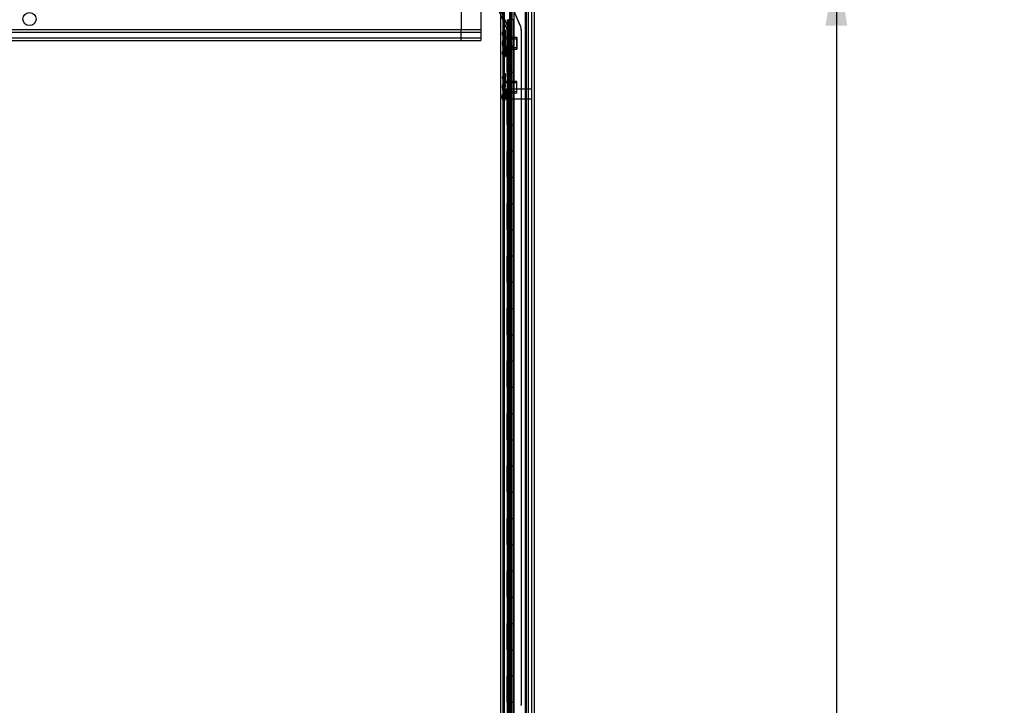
# Model space of a CAD drawing. Header units: inches. Extents: x 1 to 359, y -2 to 239.
# Tile 7 of 65: x 39 to 77, y 117 to 143. Entities that reach past the tile are written whole.
import ezdxf
from ezdxf.enums import TextEntityAlignment as Align
from ezdxf.lldxf.tags import DXFTag

# ---------------------------------------------------------------- set-up
doc = ezdxf.new("R2010")
doc.units = ezdxf.units.IN
doc.header["$MEASUREMENT"] = 0
for name, color, linetype in [('COM53964-5', 7, 'Continuous'), ('COM54746-60', 7, 'Continuous'), ('COM70220', 7, 'Continuous'), ('COM70739-9', 7, 'Continuous'), ('COM70839-3', 7, 'Continuous'), ('COM71195-7', 7, 'Continuous'), ('COM71300-10', 7, 'Continuous'), ('Default', 7, 'Continuous'), ('NTS18147', 7, 'Continuous'), ('STD26122', 7, 'Continuous'), ('WAM30038', 7, 'Continuous')]:
    doc.layers.add(name, color=color, linetype=linetype)
doc.styles.add('SEACAD_Times_New_Roman', font='times.ttf')
tags = doc.linetypes.add('HIDDEN2', pattern=[0.1875, 0.125, -0.0625]).pattern_tags.tags
tags[6:7] = [DXFTag(74, 4), DXFTag(75, 0), DXFTag(340, '0'), DXFTag(46, 0.0), DXFTag(50, 0.0), DXFTag(44, 0.0), DXFTag(45, 0.0)]
tags[4:5] = [DXFTag(74, 4), DXFTag(75, 0), DXFTag(340, '0'), DXFTag(46, 0.0), DXFTag(50, 0.0), DXFTag(44, 0.0), DXFTag(45, 0.0)]
doc.dimstyles.new('HAMMOND_(STH_-_540x360)', dxfattribs={"dimtxt": 2, "dimasz": 2.5, "dimexe": 1, "dimexo": 1, "dimgap": 0.5, "dimtad": 0, "dimtih": 1, "dimtoh": 1, "dimzin": 0, "dimdsep": 46, "dimtxsty": 'SEACAD_Times_New_Roman', "dimblk1": '_SE_FILLED', "dimblk2": '_SE_FILLED', "dimsah": 1, "dimcen": 1, "dimadec": 0, "dimazin": 0, "dimtfac": 0.8, "dimtofl": 0, "dimtmove": 0, "dimatfit": 3, "dimfxl": 1, "dimtolj": 1, "dimtzin": 0, "dimarcsym": 0})

# ---------------------------------------------------------------- blocks, each defined once
blk = doc.blocks.new('SE1')
at = {"layer": 'COM53964-5', "color": 7, "linetype": 'HIDDEN2'}
for p, q in [((56.818, 143.33), (56.818, 141.981)), ((56.071, 143.054), (56.071, 142.257)), ((22.443, 142.257), (56.818, 142.257)), ((22.443, 142.162), (56.818, 142.162)), ((56.071, 142.119), (56.071, 142.257)), ((22.443, 141.938), (56.818, 141.938)), ((22.443, 141.843), (56.818, 141.843)), ((56.071, 141.981), (56.071, 142.119)), ((56.071, 141.843), (56.071, 141.981)), ((56.818, 141.981), (56.818, 141.843))]:
    blk.add_line(p, q, dxfattribs=at)
blk.add_circle((39.63, 142.656), 0.25, dxfattribs=at)
at = {"layer": 'COM54746-60', "color": 7, "linetype": 'HIDDEN2'}
for p, q in [((57.723, 83.633), (57.723, 143.633)), ((57.909, 143.633), (57.909, 84.633)), ((58.009, 84.633), (58.009, 143.633)), ((58.563, 83.633), (58.563, 143.633)), ((57.824, 142.633), (57.824, 141.633)), ((57.828, 142.633), (57.828, 141.633)), ((57.833, 141.633), (57.833, 142.633)), ((57.969, 142.633), (57.842, 142.633)), ((57.842, 142.633), (57.842, 141.634)), ((57.904, 142.633), (57.904, 141.634)), ((57.917, 141.633), (57.917, 142.633)), ((57.959, 141.633), (57.959, 142.633)), ((57.964, 142.633), (57.964, 141.634)), ((57.969, 142.633), (57.969, 141.634)), ((57.969, 142.633), (58.014, 142.633)), ((58.076, 142.633), (58.014, 142.633)), ((58.014, 141.633), (58.014, 142.633)), ((57.824, 141.633), (57.828, 141.633)), ((57.824, 141.633), (57.824, 140.633)), ((57.842, 141.634), (57.842, 141.633)), ((57.842, 141.632), (57.969, 141.632)), ((57.872, 141.633), (57.872, 140.633)), ((57.904, 141.634), (57.904, 140.633)), ((57.917, 141.633), (57.917, 140.633)), ((57.959, 141.633), (57.959, 140.633)), ((57.964, 140.633), (57.964, 141.634)), ((57.969, 140.633), (57.969, 141.634)), ((58.014, 141.632), (57.969, 141.632)), ((58.014, 140.633), (58.014, 141.634)), ((58.014, 141.632), (58.076, 141.632)), ((57.723, 140.785), (57.661, 140.785)), ((57.824, 140.633), (57.824, 139.633)), ((57.824, 140.633), (57.828, 140.633)), ((57.828, 140.633), (57.828, 139.633)), ((57.833, 139.633), (57.833, 140.633)), ((57.842, 140.633), (57.842, 139.634)), ((57.904, 140.633), (57.904, 139.634)), ((57.917, 139.633), (57.917, 140.633)), ((57.959, 139.633), (57.959, 140.633)), ((57.964, 140.633), (57.964, 139.634)), ((57.969, 140.633), (57.969, 139.634)), ((58.014, 139.633), (58.014, 140.633)), ((57.661, 140.481), (57.723, 140.481)), ((57.824, 139.633), (57.828, 139.633)), ((57.824, 139.633), (57.824, 138.633)), ((57.842, 139.634), (57.842, 139.633)), ((57.842, 139.632), (57.969, 139.632)), ((57.872, 139.633), (57.872, 138.633)), ((57.904, 139.634), (57.904, 138.633)), ((57.917, 139.633), (57.917, 138.633)), ((57.959, 139.633), (57.959, 138.633)), ((57.964, 138.633), (57.964, 139.634)), ((57.969, 138.633), (57.969, 139.634)), ((58.014, 139.632), (57.969, 139.632)), ((58.014, 138.633), (58.014, 139.634)), ((58.014, 139.632), (58.076, 139.632)), ((57.824, 138.633), (57.824, 137.633)), ((57.824, 138.633), (57.828, 138.633)), ((57.828, 138.633), (57.828, 137.633)), ((57.833, 137.633), (57.833, 138.633)), ((57.842, 138.633), (57.842, 137.634)), ((57.904, 138.633), (57.904, 137.634)), ((57.917, 137.633), (57.917, 138.633)), ((57.959, 137.633), (57.959, 138.633)), ((57.964, 138.633), (57.964, 137.634)), ((57.969, 138.633), (57.969, 137.634)), ((58.014, 137.633), (58.014, 138.633)), ((57.824, 137.633), (57.828, 137.633)), ((57.824, 137.633), (57.824, 136.633)), ((57.842, 137.634), (57.842, 137.633)), ((57.842, 137.632), (57.969, 137.632)), ((57.872, 137.633), (57.872, 136.633)), ((57.904, 137.634), (57.904, 136.633)), ((57.917, 137.633), (57.917, 136.633)), ((57.959, 137.633), (57.959, 136.633)), ((57.964, 136.633), (57.964, 137.634)), ((57.969, 136.633), (57.969, 137.634)), ((58.014, 137.632), (57.969, 137.632)), ((58.014, 136.633), (58.014, 137.634)), ((58.014, 137.632), (58.076, 137.632)), ((57.824, 136.633), (57.824, 135.633)), ((57.824, 136.633), (57.828, 136.633)), ((57.828, 136.633), (57.828, 135.633)), ((57.833, 135.633), (57.833, 136.633)), ((57.842, 136.633), (57.842, 135.634)), ((57.904, 136.633), (57.904, 135.634)), ((57.917, 135.633), (57.917, 136.633)), ((57.959, 135.633), (57.959, 136.633)), ((57.964, 136.633), (57.964, 135.634)), ((57.969, 136.633), (57.969, 135.634)), ((58.014, 135.633), (58.014, 136.633)), ((57.824, 135.633), (57.828, 135.633)), ((57.824, 135.633), (57.824, 134.633)), ((57.842, 135.634), (57.842, 135.633)), ((57.842, 135.632), (57.969, 135.632)), ((57.872, 135.633), (57.872, 134.633)), ((57.904, 135.634), (57.904, 134.633)), ((57.917, 135.633), (57.917, 134.633)), ((57.959, 135.633), (57.959, 134.633)), ((57.964, 134.633), (57.964, 135.634)), ((57.969, 134.633), (57.969, 135.634)), ((58.014, 135.632), (57.969, 135.632)), ((58.014, 134.633), (58.014, 135.634)), ((58.014, 135.632), (58.076, 135.632)), ((57.723, 134.785), (57.661, 134.785)), ((57.824, 134.633), (57.824, 133.633)), ((57.824, 134.633), (57.828, 134.633)), ((57.828, 134.633), (57.828, 133.633)), ((57.833, 133.633), (57.833, 134.633)), ((57.842, 134.633), (57.842, 133.634)), ((57.904, 134.633), (57.904, 133.634)), ((57.917, 133.633), (57.917, 134.633)), ((57.959, 133.633), (57.959, 134.633)), ((57.964, 134.633), (57.964, 133.634)), ((57.969, 134.633), (57.969, 133.634)), ((58.014, 133.633), (58.014, 134.633)), ((57.661, 134.481), (57.723, 134.481)), ((57.824, 133.633), (57.828, 133.633)), ((57.824, 133.633), (57.824, 132.633)), ((57.842, 133.634), (57.842, 133.633)), ((57.842, 133.632), (57.969, 133.632)), ((57.872, 133.633), (57.872, 132.633)), ((57.904, 133.634), (57.904, 132.633)), ((57.917, 133.633), (57.917, 132.633)), ((57.959, 133.633), (57.959, 132.633)), ((57.964, 132.633), (57.964, 133.634)), ((57.969, 132.633), (57.969, 133.634)), ((58.014, 133.632), (57.969, 133.632)), ((58.014, 132.633), (58.014, 133.634)), ((58.014, 133.632), (58.076, 133.632)), ((57.824, 132.633), (57.824, 131.633)), ((57.824, 132.633), (57.828, 132.633)), ((57.828, 132.633), (57.828, 131.633)), ((57.833, 131.633), (57.833, 132.633)), ((57.842, 132.633), (57.842, 131.634)), ((57.904, 132.633), (57.904, 131.634)), ((57.917, 131.633), (57.917, 132.633)), ((57.959, 131.633), (57.959, 132.633)), ((57.964, 132.633), (57.964, 131.634)), ((57.969, 132.633), (57.969, 131.634)), ((58.014, 131.633), (58.014, 132.633)), ((57.824, 131.633), (57.828, 131.633)), ((57.824, 131.633), (57.824, 130.633)), ((57.842, 131.634), (57.842, 131.633)), ((57.842, 131.632), (57.969, 131.632)), ((57.872, 131.633), (57.872, 130.633)), ((57.904, 131.634), (57.904, 130.633)), ((57.917, 131.633), (57.917, 130.633)), ((57.959, 131.633), (57.959, 130.633)), ((57.964, 130.633), (57.964, 131.634)), ((57.969, 130.633), (57.969, 131.634)), ((58.014, 131.632), (57.969, 131.632)), ((58.014, 130.633), (58.014, 131.634)), ((58.014, 131.632), (58.076, 131.632)), ((57.824, 130.633), (57.824, 129.633)), ((57.824, 130.633), (57.828, 130.633)), ((57.828, 130.633), (57.828, 129.633)), ((57.833, 129.633), (57.833, 130.633)), ((57.842, 130.633), (57.842, 129.634)), ((57.904, 130.633), (57.904, 129.634)), ((57.917, 129.633), (57.917, 130.633)), ((57.959, 129.633), (57.959, 130.633)), ((57.964, 130.633), (57.964, 129.634)), ((57.969, 130.633), (57.969, 129.634)), ((58.014, 129.633), (58.014, 130.633)), ((57.824, 129.633), (57.828, 129.633)), ((57.824, 129.633), (57.824, 128.633)), ((57.842, 129.634), (57.842, 129.633)), ((57.842, 129.632), (57.969, 129.632)), ((57.872, 129.633), (57.872, 128.633)), ((57.904, 129.634), (57.904, 128.633)), ((57.917, 129.633), (57.917, 128.633)), ((57.959, 129.633), (57.959, 128.633)), ((57.964, 128.633), (57.964, 129.634)), ((57.969, 128.633), (57.969, 129.634)), ((58.014, 129.632), (57.969, 129.632)), ((58.014, 128.633), (58.014, 129.634)), ((58.014, 129.632), (58.076, 129.632)), ((57.723, 128.785), (57.661, 128.785)), ((57.824, 128.633), (57.824, 127.633)), ((57.824, 128.633), (57.828, 128.633)), ((57.828, 128.633), (57.828, 127.633)), ((57.833, 127.633), (57.833, 128.633)), ((57.842, 128.633), (57.842, 127.634)), ((57.904, 128.633), (57.904, 127.634)), ((57.917, 127.633), (57.917, 128.633)), ((57.959, 127.633), (57.959, 128.633)), ((57.964, 128.633), (57.964, 127.634)), ((57.969, 128.633), (57.969, 127.634)), ((58.014, 127.633), (58.014, 128.633)), ((57.661, 128.481), (57.723, 128.481)), ((57.824, 127.633), (57.828, 127.633)), ((57.824, 127.633), (57.824, 126.633)), ((57.842, 127.634), (57.842, 127.633)), ((57.842, 127.632), (57.969, 127.632)), ((57.872, 127.633), (57.872, 126.633)), ((57.904, 127.634), (57.904, 126.633)), ((57.917, 127.633), (57.917, 126.633)), ((57.959, 127.633), (57.959, 126.633)), ((57.964, 126.633), (57.964, 127.634)), ((57.969, 126.633), (57.969, 127.634)), ((58.014, 127.632), (57.969, 127.632)), ((58.014, 126.633), (58.014, 127.634)), ((58.014, 127.632), (58.076, 127.632)), ((57.824, 126.633), (57.824, 125.633)), ((57.824, 126.633), (57.828, 126.633)), ((57.828, 126.633), (57.828, 125.633)), ((57.833, 125.633), (57.833, 126.633)), ((57.842, 126.633), (57.842, 125.634)), ((57.904, 126.633), (57.904, 125.634)), ((57.917, 125.633), (57.917, 126.633)), ((57.959, 125.633), (57.959, 126.633)), ((57.964, 126.633), (57.964, 125.634)), ((57.969, 126.633), (57.969, 125.634)), ((58.014, 125.633), (58.014, 126.633)), ((57.824, 125.633), (57.828, 125.633)), ((57.824, 125.633), (57.824, 124.633)), ((57.842, 125.634), (57.842, 125.633)), ((57.842, 125.632), (57.969, 125.632)), ((57.872, 125.633), (57.872, 124.633)), ((57.904, 125.634), (57.904, 124.633)), ((57.917, 125.633), (57.917, 124.633)), ((57.959, 125.633), (57.959, 124.633)), ((57.964, 124.633), (57.964, 125.634)), ((57.969, 124.633), (57.969, 125.634)), ((58.014, 125.632), (57.969, 125.632)), ((58.014, 124.633), (58.014, 125.634)), ((58.014, 125.632), (58.076, 125.632)), ((57.824, 124.633), (57.824, 123.633)), ((57.824, 124.633), (57.828, 124.633)), ((57.828, 124.633), (57.828, 123.633)), ((57.833, 123.633), (57.833, 124.633)), ((57.842, 124.633), (57.842, 123.634)), ((57.904, 124.633), (57.904, 123.634)), ((57.917, 123.633), (57.917, 124.633)), ((57.959, 123.633), (57.959, 124.633)), ((57.964, 124.633), (57.964, 123.634)), ((57.969, 124.633), (57.969, 123.634)), ((58.014, 123.633), (58.014, 124.633)), ((57.824, 123.633), (57.828, 123.633)), ((57.824, 123.633), (57.824, 122.633)), ((57.842, 123.634), (57.842, 123.633)), ((57.842, 123.632), (57.969, 123.632)), ((57.872, 123.633), (57.872, 122.633)), ((57.904, 123.634), (57.904, 122.633)), ((57.917, 123.633), (57.917, 122.633)), ((57.959, 123.633), (57.959, 122.633)), ((57.964, 122.633), (57.964, 123.634)), ((57.969, 122.633), (57.969, 123.634)), ((58.014, 123.632), (57.969, 123.632)), ((58.014, 122.633), (58.014, 123.634)), ((58.014, 123.632), (58.076, 123.632)), ((57.723, 122.785), (57.661, 122.785)), ((57.824, 122.633), (57.824, 121.633)), ((57.824, 122.633), (57.828, 122.633)), ((57.828, 122.633), (57.828, 121.633)), ((57.833, 121.633), (57.833, 122.633)), ((57.842, 122.633), (57.842, 121.634)), ((57.904, 122.633), (57.904, 121.634)), ((57.917, 121.633), (57.917, 122.633)), ((57.959, 121.633), (57.959, 122.633)), ((57.964, 122.633), (57.964, 121.634)), ((57.969, 122.633), (57.969, 121.634)), ((58.014, 121.633), (58.014, 122.633)), ((57.661, 122.481), (57.723, 122.481)), ((57.824, 121.633), (57.828, 121.633)), ((57.824, 121.633), (57.824, 120.633)), ((57.842, 121.634), (57.842, 121.633)), ((57.842, 121.632), (57.969, 121.632)), ((57.872, 121.633), (57.872, 120.633)), ((57.904, 121.634), (57.904, 120.633)), ((57.917, 121.633), (57.917, 120.633)), ((57.959, 121.633), (57.959, 120.633)), ((57.964, 120.633), (57.964, 121.634)), ((57.969, 120.633), (57.969, 121.634)), ((58.014, 121.632), (57.969, 121.632)), ((58.014, 120.633), (58.014, 121.634)), ((58.014, 121.632), (58.076, 121.632)), ((57.824, 120.633), (57.824, 119.633)), ((57.824, 120.633), (57.828, 120.633)), ((57.828, 120.633), (57.828, 119.633)), ((57.833, 119.633), (57.833, 120.633)), ((57.842, 120.633), (57.842, 119.634)), ((57.904, 120.633), (57.904, 119.634)), ((57.917, 119.633), (57.917, 120.633)), ((57.959, 119.633), (57.959, 120.633)), ((57.964, 120.633), (57.964, 119.634)), ((57.969, 120.633), (57.969, 119.634)), ((58.014, 119.633), (58.014, 120.633)), ((57.824, 119.633), (57.828, 119.633)), ((57.824, 119.633), (57.824, 118.633)), ((57.842, 119.634), (57.842, 119.633)), ((57.842, 119.632), (57.969, 119.632)), ((57.872, 119.633), (57.872, 118.633)), ((57.904, 119.634), (57.904, 118.633)), ((57.917, 119.633), (57.917, 118.633)), ((57.959, 119.633), (57.959, 118.633)), ((57.964, 118.633), (57.964, 119.634)), ((57.969, 118.633), (57.969, 119.634)), ((58.014, 119.632), (57.969, 119.632)), ((58.014, 118.633), (58.014, 119.634)), ((58.014, 119.632), (58.076, 119.632)), ((57.824, 118.633), (57.824, 117.633)), ((57.824, 118.633), (57.828, 118.633)), ((57.828, 118.633), (57.828, 117.633)), ((57.833, 117.633), (57.833, 118.633)), ((57.842, 118.633), (57.842, 117.634)), ((57.904, 118.633), (57.904, 117.634)), ((57.917, 117.633), (57.917, 118.633)), ((57.959, 117.633), (57.959, 118.633)), ((57.964, 118.633), (57.964, 117.634)), ((57.969, 118.633), (57.969, 117.634)), ((58.014, 117.633), (58.014, 118.633)), ((57.824, 117.633), (57.828, 117.633)), ((57.824, 117.633), (57.824, 116.633)), ((57.842, 117.634), (57.842, 117.633)), ((57.842, 117.632), (57.969, 117.632)), ((57.872, 117.633), (57.872, 116.633)), ((57.904, 117.634), (57.904, 116.633)), ((57.917, 117.633), (57.917, 116.633)), ((57.959, 117.633), (57.959, 116.633)), ((57.964, 116.633), (57.964, 117.634)), ((57.969, 116.633), (57.969, 117.634)), ((58.014, 117.632), (57.969, 117.632)), ((58.014, 116.633), (58.014, 117.634)), ((58.014, 117.632), (58.076, 117.632)), ((57.723, 116.785), (57.661, 116.785)), ((57.824, 116.633), (57.824, 115.633)), ((57.824, 116.633), (57.828, 116.633)), ((57.828, 116.633), (57.828, 115.633)), ((57.833, 115.633), (57.833, 116.633)), ((57.842, 116.633), (57.842, 115.634)), ((57.904, 116.633), (57.904, 115.634)), ((57.917, 115.633), (57.917, 116.633)), ((57.959, 115.633), (57.959, 116.633)), ((57.964, 116.633), (57.964, 115.634)), ((57.969, 116.633), (57.969, 115.634)), ((58.014, 115.633), (58.014, 116.633))]:
    blk.add_line(p, q, dxfattribs=at)
at = {"layer": 'COM54746-60', "color": 7, "linetype": 'Continuous'}
for p, q in [((57.872, 141.633), (57.872, 142.633)), ((58.076, 141.633), (58.076, 142.633)), ((57.828, 140.633), (57.828, 141.633)), ((57.828, 141.633), (57.872, 141.633)), ((57.833, 141.633), (57.833, 140.633)), ((57.842, 141.634), (58.076, 141.634)), ((57.842, 141.633), (57.842, 140.633)), ((57.872, 141.633), (58.076, 141.633)), ((58.076, 140.633), (58.076, 141.634)), ((57.828, 140.633), (57.872, 140.633)), ((57.872, 140.633), (58.076, 140.633)), ((57.872, 140.633), (58.076, 140.633)), ((57.872, 139.633), (57.872, 140.633)), ((58.076, 139.633), (58.076, 140.633)), ((57.828, 138.633), (57.828, 139.633)), ((57.828, 139.633), (57.872, 139.633)), ((57.833, 139.633), (57.833, 138.633)), ((57.842, 139.634), (58.076, 139.634)), ((57.842, 139.633), (57.842, 138.633)), ((57.872, 139.633), (58.076, 139.633)), ((58.076, 138.633), (58.076, 139.634)), ((57.828, 138.633), (57.872, 138.633)), ((57.872, 138.633), (58.076, 138.633)), ((57.872, 138.633), (58.076, 138.633)), ((57.872, 137.633), (57.872, 138.633)), ((58.076, 137.633), (58.076, 138.633)), ((57.828, 136.633), (57.828, 137.633)), ((57.828, 137.633), (57.872, 137.633)), ((57.833, 137.633), (57.833, 136.633)), ((57.842, 137.634), (58.076, 137.634)), ((57.842, 137.633), (57.842, 136.633)), ((57.872, 137.633), (58.076, 137.633)), ((58.076, 136.633), (58.076, 137.634)), ((57.828, 136.633), (57.872, 136.633)), ((57.872, 136.633), (58.076, 136.633)), ((57.872, 136.633), (58.076, 136.633)), ((57.872, 135.633), (57.872, 136.633)), ((58.076, 135.633), (58.076, 136.633)), ((57.828, 134.633), (57.828, 135.633)), ((57.828, 135.633), (57.872, 135.633)), ((57.833, 135.633), (57.833, 134.633)), ((57.842, 135.634), (58.076, 135.634)), ((57.842, 135.633), (57.842, 134.633)), ((57.872, 135.633), (58.076, 135.633)), ((58.076, 134.633), (58.076, 135.634)), ((57.828, 134.633), (57.872, 134.633)), ((57.872, 134.633), (58.076, 134.633)), ((57.872, 134.633), (58.076, 134.633)), ((57.872, 133.633), (57.872, 134.633)), ((58.076, 133.633), (58.076, 134.633)), ((57.828, 132.633), (57.828, 133.633)), ((57.828, 133.633), (57.872, 133.633)), ((57.833, 133.633), (57.833, 132.633)), ((57.842, 133.634), (58.076, 133.634)), ((57.842, 133.633), (57.842, 132.633)), ((57.872, 133.633), (58.076, 133.633)), ((58.076, 132.633), (58.076, 133.634)), ((57.828, 132.633), (57.872, 132.633)), ((57.872, 132.633), (58.076, 132.633)), ((57.872, 132.633), (58.076, 132.633)), ((57.872, 131.633), (57.872, 132.633)), ((58.076, 131.633), (58.076, 132.633)), ((57.828, 130.633), (57.828, 131.633)), ((57.828, 131.633), (57.872, 131.633)), ((57.833, 131.633), (57.833, 130.633)), ((57.842, 131.634), (58.076, 131.634)), ((57.842, 131.633), (57.842, 130.633)), ((57.872, 131.633), (58.076, 131.633)), ((58.076, 130.633), (58.076, 131.634)), ((57.828, 130.633), (57.872, 130.633)), ((57.872, 130.633), (58.076, 130.633)), ((57.872, 130.633), (58.076, 130.633)), ((57.872, 129.633), (57.872, 130.633)), ((58.076, 129.633), (58.076, 130.633)), ((57.828, 128.633), (57.828, 129.633)), ((57.828, 129.633), (57.872, 129.633)), ((57.833, 129.633), (57.833, 128.633)), ((57.842, 129.634), (58.076, 129.634)), ((57.842, 129.633), (57.842, 128.633)), ((57.872, 129.633), (58.076, 129.633)), ((58.076, 128.633), (58.076, 129.634)), ((57.828, 128.633), (57.872, 128.633)), ((57.872, 128.633), (58.076, 128.633)), ((57.872, 128.633), (58.076, 128.633)), ((57.872, 127.633), (57.872, 128.633)), ((58.076, 127.633), (58.076, 128.633)), ((57.828, 126.633), (57.828, 127.633)), ((57.828, 127.633), (57.872, 127.633)), ((57.833, 127.633), (57.833, 126.633)), ((57.842, 127.634), (58.076, 127.634)), ((57.842, 127.633), (57.842, 126.633)), ((57.872, 127.633), (58.076, 127.633)), ((58.076, 126.633), (58.076, 127.634)), ((57.828, 126.633), (57.872, 126.633)), ((57.872, 126.633), (58.076, 126.633)), ((57.872, 126.633), (58.076, 126.633)), ((57.872, 125.633), (57.872, 126.633)), ((58.076, 125.633), (58.076, 126.633)), ((57.828, 124.633), (57.828, 125.633)), ((57.828, 125.633), (57.872, 125.633)), ((57.833, 125.633), (57.833, 124.633)), ((57.842, 125.634), (58.076, 125.634)), ((57.842, 125.633), (57.842, 124.633)), ((57.872, 125.633), (58.076, 125.633)), ((58.076, 124.633), (58.076, 125.634)), ((57.828, 124.633), (57.872, 124.633)), ((57.872, 124.633), (58.076, 124.633)), ((57.872, 124.633), (58.076, 124.633)), ((57.872, 123.633), (57.872, 124.633)), ((58.076, 123.633), (58.076, 124.633)), ((57.828, 122.633), (57.828, 123.633)), ((57.828, 123.633), (57.872, 123.633)), ((57.833, 123.633), (57.833, 122.633)), ((57.842, 123.634), (58.076, 123.634)), ((57.842, 123.633), (57.842, 122.633)), ((57.872, 123.633), (58.076, 123.633)), ((58.076, 122.633), (58.076, 123.634)), ((57.828, 122.633), (57.872, 122.633)), ((57.872, 122.633), (58.076, 122.633)), ((57.872, 122.633), (58.076, 122.633)), ((57.872, 121.633), (57.872, 122.633)), ((58.076, 121.633), (58.076, 122.633)), ((57.828, 120.633), (57.828, 121.633)), ((57.828, 121.633), (57.872, 121.633)), ((57.833, 121.633), (57.833, 120.633)), ((57.842, 121.634), (58.076, 121.634)), ((57.842, 121.633), (57.842, 120.633)), ((57.872, 121.633), (58.076, 121.633)), ((58.076, 120.633), (58.076, 121.634)), ((57.828, 120.633), (57.872, 120.633)), ((57.872, 120.633), (58.076, 120.633)), ((57.872, 120.633), (58.076, 120.633)), ((57.872, 119.633), (57.872, 120.633)), ((58.076, 119.633), (58.076, 120.633)), ((57.828, 118.633), (57.828, 119.633)), ((57.828, 119.633), (57.872, 119.633)), ((57.833, 119.633), (57.833, 118.633)), ((57.842, 119.634), (58.076, 119.634)), ((57.842, 119.633), (57.842, 118.633)), ((57.872, 119.633), (58.076, 119.633)), ((58.076, 118.633), (58.076, 119.634)), ((57.828, 118.633), (57.872, 118.633)), ((57.872, 118.633), (58.076, 118.633)), ((57.872, 118.633), (58.076, 118.633)), ((57.872, 117.633), (57.872, 118.633)), ((58.076, 117.633), (58.076, 118.633)), ((57.828, 116.633), (57.828, 117.633)), ((57.828, 117.633), (57.872, 117.633)), ((57.833, 117.633), (57.833, 116.633)), ((57.842, 117.634), (58.076, 117.634)), ((57.842, 117.633), (57.842, 116.633)), ((57.872, 117.633), (58.076, 117.633)), ((58.076, 116.633), (58.076, 117.634)), ((57.828, 116.633), (57.872, 116.633)), ((57.872, 116.633), (58.076, 116.633)), ((57.872, 116.633), (58.076, 116.633)), ((57.872, 115.633), (57.872, 116.633)), ((58.076, 115.633), (58.076, 116.633))]:
    blk.add_line(p, q, dxfattribs=at)
at = {"layer": 'COM70220', "color": 7, "linetype": 'HIDDEN2'}
for p, q in [((58.503, 144.127), (58.503, 83.067)), ((58.749, 144.127), (58.749, 83.067)), ((58.751, 144.127), (58.751, 83.067)), ((58.752, 144.127), (58.752, 83.067))]:
    blk.add_line(p, q, dxfattribs=at)
at = {"layer": 'COM70739-9', "color": 7, "linetype": 'HIDDEN2'}
blk.add_line((57.691, 143.834), (57.691, 83.214), dxfattribs=at)
at = {"layer": 'COM70839-3', "color": 7, "linetype": 'HIDDEN2'}
for p, q in [((58.319, 142.419), (57.221, 145.004)), ((57.053, 144.041), (57.83, 142.212)), ((57.057, 144.033), (57.833, 142.204)), ((57.12, 144.069), (57.896, 142.24)), ((57.123, 144.062), (57.899, 142.232)), ((58.322, 142.412), (57.571, 144.182)), ((57.833, 142.198), (57.833, 114.295)), ((57.836, 142.19), (57.833, 114.288)), ((57.905, 142.198), (57.905, 114.295)), ((57.908, 142.19), (57.905, 114.288)), ((58.364, 116.556), (58.364, 142.198)), ((58.364, 116.548), (58.367, 142.19)), ((57.905, 141.629), (57.833, 141.629)), ((57.908, 141.621), (57.836, 141.621)), ((57.833, 138.629), (57.905, 138.629)), ((57.835, 138.621), (57.907, 138.621))]:
    blk.add_line(p, q, dxfattribs=at)
for centre, radius, start, end in [((57.797, 142.198), 0.036, 0, 23), ((57.8, 142.19), 0.036, 359.9934, 22.9934), ((57.797, 142.198), 0.108, 0, 23), ((57.8, 142.19), 0.108, 359.9934, 22.9934), ((57.797, 142.198), 0.567, 0, 23), ((57.8, 142.19), 0.567, 359.9934, 22.9934), ((58.239, 116.556), 0.125, 340.1367, 0), ((58.239, 116.548), 0.125, 340.1301, 359.9934)]:
    blk.add_arc(centre, radius, start, end, dxfattribs=at)
at = {"layer": 'COM71195-7', "color": 7, "linetype": 'Continuous'}
for p, q in [((58.078, 144.804), (58.078, 82.462)), ((58.848, 144.709), (58.848, 82.557))]:
    blk.add_line(p, q, dxfattribs=at)
at = {"layer": 'COM71195-7', "color": 7, "linetype": 'HIDDEN2'}
for p, q in [((58.753, 144.709), (58.753, 82.557)), ((57.973, 82.712), (57.973, 144.274))]:
    blk.add_line(p, q, dxfattribs=at)
at = {"layer": 'COM71300-10', "color": 7, "linetype": 'HIDDEN2'}
for p, q in [((57.566, 144.182), (57.566, 82.867)), ((58.628, 144.182), (58.628, 82.867))]:
    blk.add_line(p, q, dxfattribs=at)
at = {"layer": 'COM71300-10', "color": 7, "linetype": 'Continuous'}
blk.add_line((57.661, 144.182), (57.661, 82.867), dxfattribs=at)
at = {"layer": 'NTS18147', "color": 7, "linetype": 'HIDDEN2'}
for p, q in [((57.628, 142.13), (57.629, 142.076)), ((57.63, 142.132), (57.63, 142.077)), ((57.753, 142.231), (57.69, 142.231)), ((57.69, 142.226), (57.753, 142.227)), ((57.691, 142.171), (57.69, 142.226)), ((57.754, 142.227), (57.691, 142.226)), ((57.691, 142.171), (57.691, 142.226)), ((57.691, 141.983), (57.691, 142.171)), ((57.691, 142.171), (57.694, 141.983)), ((57.754, 142.038), (57.753, 142.227)), ((57.754, 142.227), (57.757, 142.038)), ((57.754, 142.038), (57.691, 142.037)), ((57.691, 141.983), (57.691, 142.037)), ((57.691, 141.919), (57.754, 141.92)), ((57.692, 141.919), (57.691, 141.919)), ((57.695, 141.542), (57.692, 141.919)), ((58.194, 141.892), (57.693, 141.887)), ((57.694, 142.037), (57.757, 142.038)), ((57.694, 141.983), (57.694, 142.037)), ((57.758, 141.92), (57.695, 141.919)), ((57.695, 141.919), (57.698, 141.542)), ((57.695, 141.919), (57.695, 141.919)), ((57.758, 141.542), (57.754, 141.92)), ((58.193, 141.955), (57.756, 141.951)), ((57.758, 141.92), (57.761, 141.542)), ((57.635, 141.384), (57.635, 141.33)), ((57.637, 141.383), (57.637, 141.328)), ((57.758, 141.542), (57.695, 141.542)), ((57.695, 141.542), (57.695, 141.542)), ((57.696, 141.574), (58.197, 141.579)), ((57.698, 141.29), (57.696, 141.479)), ((57.696, 141.479), (57.696, 141.424)), ((57.696, 141.424), (57.759, 141.425)), ((57.698, 141.542), (57.761, 141.542)), ((57.698, 141.542), (57.698, 141.542)), ((57.698, 141.479), (57.699, 141.29)), ((57.698, 141.479), (57.699, 141.424)), ((57.762, 141.425), (57.699, 141.424)), ((57.762, 141.236), (57.759, 141.425)), ((57.76, 141.511), (58.197, 141.515)), ((57.762, 141.425), (57.762, 141.236)), ((57.698, 141.29), (57.699, 141.235)), ((57.699, 141.29), (57.699, 141.235)), ((57.762, 141.236), (57.699, 141.235)), ((57.699, 141.235), (57.762, 141.236)), ((57.699, 141.231), (57.762, 141.231)), ((57.639, 140.472), (57.637, 140.418)), ((57.688, 139.881), (57.696, 140.259)), ((57.698, 140.376), (57.696, 140.259)), ((57.696, 140.259), (57.759, 140.257)), ((58.196, 140.246), (57.696, 140.257)), ((57.698, 140.376), (57.701, 140.511)), ((57.761, 140.375), (57.698, 140.376)), ((57.701, 140.511), (57.703, 140.565)), ((57.703, 140.565), (57.703, 140.57)), ((57.766, 140.568), (57.703, 140.57)), ((57.703, 140.565), (57.766, 140.564)), ((57.75, 139.88), (57.759, 140.257)), ((57.759, 140.257), (57.761, 140.375)), ((58.197, 140.279), (57.76, 140.288)), ((57.761, 140.375), (57.766, 140.564)), ((57.766, 140.564), (57.766, 140.568)), ((58.187, 139.839), (58.197, 140.279)), ((57.688, 139.881), (57.685, 139.763)), ((57.688, 139.913), (58.189, 139.902)), ((58.188, 139.871), (57.688, 139.882)), ((57.75, 139.88), (57.688, 139.881)), ((58.196, 140.215), (57.695, 140.226)), ((57.748, 139.762), (57.75, 139.88)), ((57.622, 139.725), (57.621, 139.67)), ((57.682, 139.629), (57.681, 139.575)), ((57.681, 139.575), (57.681, 139.57)), ((57.744, 139.573), (57.681, 139.575)), ((57.681, 139.57), (57.744, 139.569)), ((57.682, 139.629), (57.685, 139.763)), ((57.685, 139.763), (57.748, 139.762)), ((57.744, 139.573), (57.748, 139.762)), ((57.744, 139.573), (57.744, 139.569)), ((57.75, 139.849), (58.187, 139.839))]:
    blk.add_line(p, q, dxfattribs=at)
for centre, start, end in [((57.95, 141.733), 144.1357, 216.8676), ((57.949, 141.733), 144.1357, 216.8676), ((57.953, 141.733), 144.1357, 216.8676), ((57.953, 141.733), 144.1357, 216.8676), ((57.948, 140.064), 142.3687, 215.1011)]:
    blk.add_arc(centre, 0.318, start, end, dxfattribs=at)
for centre, major_axis, ratio, start_param, end_param in [((57.947, 142.134), (0.318, 0.004), 0.499986, 2.502372, 3.771791), ((57.947, 142.079), (0.318, 0.004), 0.499986, 2.502372, 3.771791), ((57.948, 142.134), (0.318, 0.002), 0.500006, 2.511394, 3.780813), ((57.949, 142.079), (0.318, 0.002), 0.500006, 2.511394, 3.780813), ((57.695, 141.731), (0.004, -0.5), 0.003907, 3.005103, 3.27806), ((57.758, 141.731), (0.004, -0.5), 0.003907, 3.005103, 3.27806), ((57.695, 141.731), (-0.004, 0.5), 0.003907, 0.910708, 1.183665), ((57.695, 141.731), (-0.004, 0.5), 0.003907, -1.183687, -0.91073), ((57.758, 141.731), (-0.004, 0.5), 0.003907, 0.910708, 1.183665), ((57.758, 141.731), (-0.004, 0.5), 0.003907, -1.183687, -0.91073), ((57.953, 141.386), (0.318, 0.002), 0.500006, 2.511394, 3.780813), ((57.954, 141.332), (0.318, 0.002), 0.500006, 2.511394, 3.780813), ((57.955, 141.386), (0.318, 0.004), 0.499986, 2.502372, 3.771791), ((57.955, 141.332), (0.318, 0.004), 0.499986, 2.502372, 3.771791), ((57.695, 141.731), (0.004, -0.5), 0.003907, -1.183687, -0.91073), ((57.695, 141.731), (0.004, -0.5), 0.003907, 0.910708, 1.183665), ((57.758, 141.731), (0.004, -0.5), 0.003907, -1.183687, -0.91073), ((57.758, 141.731), (0.004, -0.5), 0.003907, 0.910708, 1.183665), ((57.695, 141.731), (-0.004, 0.5), 0.003907, 3.005103, 3.27806), ((57.758, 141.731), (-0.004, 0.5), 0.003907, 3.005103, 3.27806), ((57.956, 140.411), (0.318, -0.007), 0.5, 2.506883, 3.776302), ((57.957, 140.465), (0.318, -0.007), 0.5, 2.506883, 3.776302), ((57.939, 139.663), (0.318, -0.007), 0.5, 2.506883, 3.776302), ((57.94, 139.718), (0.318, -0.007), 0.5, 2.506883, 3.776302)]:
    blk.add_ellipse(centre, major_axis=major_axis, ratio=ratio, start_param=start_param, end_param=end_param, dxfattribs=at)
for centre, major_axis in [((57.695, 141.731), (0.001, -0.156)), ((57.758, 141.731), (0.002, -0.22)), ((58.195, 141.735), (0.002, -0.22)), ((58.195, 141.735), (0.001, -0.156))]:
    blk.add_ellipse(centre, major_axis=major_axis, ratio=0.003907, dxfattribs=at)
at = {"layer": 'STD26122', "color": 7, "linetype": 'HIDDEN2'}
for p, q in [((57.788, 139.989), (57.753, 139.954)), ((57.753, 139.954), (57.753, 139.654)), ((57.788, 139.619), (57.788, 139.989)), ((58.753, 139.989), (57.788, 139.989)), ((57.753, 139.654), (57.788, 139.619)), ((57.788, 139.619), (58.753, 139.619))]:
    blk.add_line(p, q, dxfattribs=at)
at = {"layer": 'WAM30038', "color": 7, "linetype": 'HIDDEN2'}
for p, q in [((57.928, 142.108), (57.904, 142.108)), ((57.929, 142.018), (57.905, 142.018)), ((57.905, 142.007), (57.912, 142.001)), ((57.912, 142.001), (57.905, 142.007)), ((57.935, 141.94), (57.905, 141.94)), ((57.905, 141.938), (57.912, 141.935)), ((57.912, 141.91), (57.905, 141.915)), ((57.936, 141.94), (57.907, 141.94)), ((57.914, 141.935), (57.907, 141.938)), ((57.907, 141.915), (57.914, 141.91)), ((57.912, 141.935), (57.978, 141.894)), ((57.978, 141.869), (57.912, 141.91)), ((57.979, 141.894), (57.914, 141.935)), ((57.914, 141.91), (57.979, 141.869)), ((57.994, 141.907), (57.948, 141.935)), ((57.948, 141.91), (57.994, 141.882)), ((57.95, 141.935), (57.995, 141.907)), ((57.995, 141.882), (57.95, 141.91)), ((57.994, 141.962), (57.978, 141.943)), ((57.978, 141.943), (57.994, 141.962)), ((57.978, 141.894), (57.994, 141.907)), ((57.994, 141.882), (57.978, 141.869)), ((57.995, 141.907), (57.979, 141.894)), ((57.979, 141.869), (57.995, 141.882)), ((57.907, 141.749), (57.913, 141.75)), ((57.914, 141.715), (57.907, 141.716)), ((57.916, 141.75), (57.909, 141.749)), ((57.909, 141.716), (57.916, 141.715)), ((57.909, 141.55), (57.915, 141.555)), ((57.916, 141.531), (57.909, 141.527)), ((57.909, 141.525), (57.938, 141.526)), ((57.917, 141.555), (57.91, 141.55)), ((57.91, 141.527), (57.917, 141.531)), ((57.91, 141.525), (57.94, 141.526)), ((57.91, 141.458), (57.917, 141.464)), ((57.917, 141.464), (57.91, 141.458)), ((57.91, 141.447), (57.934, 141.447)), ((57.913, 141.75), (57.979, 141.751)), ((57.95, 141.75), (57.913, 141.75)), ((57.979, 141.716), (57.914, 141.715)), ((57.95, 141.715), (57.914, 141.715)), ((57.915, 141.555), (57.98, 141.597)), ((57.98, 141.751), (57.916, 141.75)), ((57.952, 141.75), (57.916, 141.75)), ((57.916, 141.715), (57.981, 141.716)), ((57.952, 141.715), (57.916, 141.715)), ((57.981, 141.572), (57.916, 141.531)), ((57.982, 141.597), (57.917, 141.555)), ((57.917, 141.531), (57.982, 141.572)), ((57.995, 141.751), (57.95, 141.75)), ((57.95, 141.715), (57.995, 141.716)), ((57.952, 141.75), (57.996, 141.751)), ((57.997, 141.716), (57.952, 141.715)), ((57.996, 141.584), (57.952, 141.556)), ((57.952, 141.531), (57.997, 141.56)), ((57.953, 141.556), (57.998, 141.584)), ((57.998, 141.56), (57.953, 141.531)), ((57.979, 141.751), (57.995, 141.751)), ((57.995, 141.716), (57.979, 141.716)), ((57.996, 141.751), (57.98, 141.751)), ((57.98, 141.597), (57.996, 141.584)), ((57.981, 141.716), (57.997, 141.716)), ((57.997, 141.56), (57.981, 141.572)), ((57.981, 141.523), (57.998, 141.505)), ((57.998, 141.584), (57.982, 141.597)), ((57.982, 141.572), (57.998, 141.56)), ((57.998, 141.505), (57.982, 141.523)), ((57.911, 141.358), (57.935, 141.358)), ((57.913, 140.44), (57.896, 139.69)), ((57.939, 140.272), (57.909, 140.272)), ((57.935, 140.35), (57.911, 140.351)), ((57.937, 140.44), (57.913, 140.44)), ((57.916, 140.267), (57.98, 140.225)), ((57.937, 140.44), (57.92, 139.69)), ((57.939, 140.272), (57.939, 140.272)), ((57.996, 140.237), (57.952, 140.266)), ((57.981, 140.274), (57.98, 140.225)), ((57.998, 140.291), (57.981, 140.274)), ((57.998, 140.291), (57.996, 140.237)), ((57.973, 139.903), (57.907, 139.863)), ((57.908, 139.888), (57.974, 139.927)), ((57.947, 140.047), (57.911, 140.048)), ((57.948, 140.082), (57.912, 140.083)), ((57.98, 140.2), (57.915, 140.242)), ((57.943, 139.862), (57.989, 139.89)), ((57.989, 139.914), (57.944, 139.887)), ((57.947, 140.047), (57.992, 140.046)), ((57.993, 140.081), (57.948, 140.082)), ((57.952, 140.242), (57.996, 140.212)), ((57.973, 139.903), (57.972, 139.853)), ((57.989, 139.89), (57.973, 139.903)), ((57.976, 140.046), (57.974, 139.927)), ((57.974, 139.927), (57.989, 139.914)), ((57.98, 140.2), (57.977, 140.081)), ((57.98, 140.225), (57.996, 140.237)), ((57.996, 140.212), (57.98, 140.2)), ((57.989, 139.89), (57.988, 139.835)), ((57.992, 140.046), (57.989, 139.914)), ((57.996, 140.212), (57.993, 140.081)), ((57.896, 139.69), (57.92, 139.69)), ((57.898, 139.78), (57.922, 139.779)), ((57.9, 139.858), (57.93, 139.857)), ((57.972, 139.853), (57.988, 139.835))]:
    blk.add_line(p, q, dxfattribs=at)
for centre, radius, start, end in [((58.404, 142.523), 0.693, 226.7546, 228.8885), ((58.617, 142.764), 1.014, 227.2938, 228.7579), ((57.949, 141.732), 0.0182, 87.5716, 178.3822), ((57.949, 141.733), 0.0181, 182.378, 273.6736), ((57.951, 141.733), 0.0181, 182.393, 273.2501), ((58.433, 140.934), 0.716, 132.149, 134.2159), ((58.682, 140.664), 1.082, 132.291, 133.6627), ((57.947, 140.064), 0.0182, 85.8958, 176.7292), ((57.947, 140.065), 0.0181, 180.5068, 271.8079), ((58.493, 139.149), 0.85, 130.4408, 132.1842), ((58.496, 139.146), 0.854, 130.4448, 132.1802)]:
    blk.add_arc(centre, radius, start, end, dxfattribs=at)
for centre in [(57.908, 141.733), (57.932, 141.733)]:
    blk.add_ellipse(centre, major_axis=(-0.003, 0.375), ratio=0.003907, dxfattribs=at)
for centre, major_axis, start_param, end_param in [((57.905, 142.001), (0.0002, -0.0175), 1.935128, 4.348035), ((57.908, 141.733), (-0.002, 0.275), 0.059483, 0.725893), ((57.908, 141.733), (-0.002, 0.275), -0.725915, -0.059505), ((57.905, 141.922), (0.0002, -0.0175), 2.720526, 5.133433), ((57.908, 141.733), (-0.002, 0.275), 0.844881, 1.511291), ((57.907, 141.922), (0.0002, -0.0175), 1.14973, 3.562637), ((57.908, 141.733), (-0.002, 0.275), -1.511313, -0.844904), ((57.932, 141.733), (0.003, -0.286), 3.141581, 3.92698), ((57.932, 141.733), (-0.003, 0.286), 5.497776, 6.283174), ((57.932, 141.733), (-0.003, 0.286), 0.785387, 1.570785), ((57.932, 141.733), (0.003, -0.286), 1.570785, 2.356183), ((57.98, 141.733), (-0.002, 0.211), 0.083023, 0.702353), ((57.98, 141.733), (-0.002, 0.211), -0.702376, -0.083045), ((57.98, 141.733), (-0.002, 0.211), 0.868421, 1.487751), ((57.98, 141.733), (-0.002, 0.211), -1.487774, -0.868443), ((57.996, 141.733), (-0.002, 0.229), 0.076503, 0.708872), ((57.996, 141.733), (-0.002, 0.229), -0.708895, -0.076526), ((57.996, 141.733), (-0.002, 0.229), 0.861902, 1.494271), ((57.996, 141.733), (-0.002, 0.229), -1.494293, -0.861924), ((57.907, 141.733), (-0.0002, 0.0175), 0.364332, 2.777239), ((57.908, 141.733), (0.002, -0.275), -1.511313, -0.844904), ((57.909, 141.733), (0.0002, -0.0175), 0.364332, 2.777239), ((57.908, 141.733), (0.002, -0.275), 0.844881, 1.511291), ((57.909, 141.543), (-0.0002, 0.0175), 1.14973, 3.562637), ((57.908, 141.733), (0.002, -0.275), -0.725915, -0.059505), ((57.91, 141.543), (-0.0002, 0.0175), 2.720526, 5.133433), ((57.908, 141.733), (0.002, -0.275), 0.059483, 0.725893), ((57.91, 141.464), (-0.0002, 0.0175), 1.935128, 4.348035), ((57.932, 141.733), (-0.003, 0.286), 1.570785, 2.356183), ((57.932, 141.733), (0.003, -0.286), 0.785387, 1.570785), ((57.932, 141.733), (0.003, -0.286), 5.497776, 6.283174), ((57.932, 141.733), (-0.003, 0.286), 3.141581, 3.92698), ((57.98, 141.733), (0.002, -0.211), -1.487774, -0.868443), ((57.98, 141.733), (0.002, -0.211), 0.868421, 1.487751), ((57.98, 141.733), (0.002, -0.211), -0.702376, -0.083045), ((57.98, 141.733), (0.002, -0.211), 0.083023, 0.702353), ((57.996, 141.733), (0.002, -0.229), -1.494293, -0.861924), ((57.996, 141.733), (0.002, -0.229), 0.861902, 1.494271), ((57.996, 141.733), (0.002, -0.229), -0.708895, -0.076526), ((57.996, 141.733), (0.002, -0.229), 0.076503, 0.708872)]:
    blk.add_ellipse(centre, major_axis=major_axis, ratio=0.003907, start_param=start_param, end_param=end_param, dxfattribs=at)
for points, knots in [([(57.978, 141.943), (57.958, 141.961), (57.937, 141.979), (57.917, 141.997), (57.915, 141.998), (57.914, 141.999), (57.912, 142.001)], [0, 0, 0, 0, 0.926871, 0.926871, 0.926871, 1, 1, 1, 1]), ([(57.948, 141.935), (57.946, 141.936), (57.944, 141.937), (57.94, 141.939), (57.938, 141.94), (57.934, 141.94), (57.932, 141.94), (57.93, 141.938), (57.929, 141.937), (57.929, 141.935)], [0, 0, 0, 0, 0.25, 0.25, 0.5, 0.5, 0.75, 0.75, 1, 1, 1, 1]), ([(57.929, 141.935), (57.929, 141.933), (57.93, 141.93), (57.933, 141.925), (57.934, 141.923), (57.94, 141.916), (57.944, 141.913), (57.948, 141.91)], [0, 0, 0, 0, 0.25, 0.25, 0.5, 0.5, 1, 1, 1, 1]), ([(57.931, 141.935), (57.931, 141.937), (57.931, 141.938), (57.934, 141.94), (57.936, 141.94), (57.941, 141.939), (57.945, 141.938), (57.95, 141.935)], [0, 0, 0, 0, 0.25, 0.25, 0.5, 0.5, 1, 1, 1, 1]), ([(57.95, 141.91), (57.948, 141.912), (57.946, 141.913), (57.942, 141.917), (57.94, 141.919), (57.936, 141.923), (57.934, 141.925), (57.932, 141.93), (57.931, 141.933), (57.931, 141.935)], [0, 0, 0, 0, 0.25, 0.25, 0.5, 0.5, 0.75, 0.75, 1, 1, 1, 1]), ([(57.948, 142.001), (57.95, 141.999), (57.953, 141.997), (57.955, 141.996), (57.968, 141.984), (57.981, 141.973), (57.994, 141.962)], [0, 0, 0, 0, 0.141448, 0.141448, 0.141448, 1, 1, 1, 1]), ([(57.917, 141.464), (57.918, 141.466), (57.92, 141.467), (57.922, 141.469), (57.942, 141.487), (57.962, 141.505), (57.981, 141.523)], [0, 0, 0, 0, 0.073129, 0.073129, 0.073129, 1, 1, 1, 1]), ([(57.952, 141.556), (57.949, 141.554), (57.947, 141.553), (57.943, 141.549), (57.941, 141.547), (57.938, 141.543), (57.936, 141.54), (57.933, 141.535), (57.933, 141.533), (57.933, 141.531)], [0, 0, 0, 0, 0.25, 0.25, 0.5, 0.5, 0.75, 0.75, 1, 1, 1, 1]), ([(57.933, 141.531), (57.933, 141.529), (57.934, 141.527), (57.936, 141.526), (57.938, 141.525), (57.943, 141.526), (57.948, 141.528), (57.952, 141.531)], [0, 0, 0, 0, 0.25, 0.25, 0.5, 0.5, 1, 1, 1, 1]), ([(57.934, 141.531), (57.934, 141.533), (57.935, 141.535), (57.938, 141.54), (57.939, 141.543), (57.945, 141.549), (57.949, 141.553), (57.953, 141.556)], [0, 0, 0, 0, 0.25, 0.25, 0.5, 0.5, 1, 1, 1, 1]), ([(57.953, 141.531), (57.951, 141.529), (57.949, 141.528), (57.945, 141.527), (57.943, 141.526), (57.939, 141.525), (57.938, 141.526), (57.935, 141.527), (57.934, 141.529), (57.934, 141.531)], [0, 0, 0, 0, 0.25, 0.25, 0.5, 0.5, 0.75, 0.75, 1, 1, 1, 1]), ([(57.998, 141.505), (57.985, 141.493), (57.972, 141.482), (57.959, 141.47), (57.957, 141.468), (57.955, 141.467), (57.953, 141.465)], [0, 0, 0, 0, 0.858552, 0.858552, 0.858552, 1, 1, 1, 1]), ([(57.981, 140.274), (57.962, 140.292), (57.942, 140.311), (57.922, 140.329), (57.921, 140.33), (57.919, 140.332), (57.917, 140.333)], [0, 0, 0, 0, 0.926871, 0.926871, 0.926871, 1, 1, 1, 1]), ([(57.933, 140.267), (57.933, 140.265), (57.934, 140.262), (57.936, 140.257), (57.938, 140.255), (57.943, 140.248), (57.947, 140.244), (57.952, 140.242)], [0, 0, 0, 0, 0.25, 0.25, 0.5, 0.5, 1, 1, 1, 1]), ([(57.935, 140.35), (57.935, 140.35), (57.936, 140.35), (57.938, 140.347), (57.94, 140.346), (57.945, 140.34), (57.949, 140.336), (57.954, 140.332)], [0, 0, 0, 0, 0.25, 0.25, 0.5, 0.5, 1, 1, 1, 1]), ([(57.952, 140.266), (57.95, 140.268), (57.948, 140.269), (57.944, 140.271), (57.942, 140.271), (57.94, 140.272), (57.939, 140.272), (57.939, 140.272)], [0, 0, 0, 0, 0.25, 0.25, 0.5, 0.5, 0.5626015, 0.5626015, 0.5626015, 0.5626015]), ([(57.954, 140.332), (57.956, 140.331), (57.958, 140.329), (57.96, 140.327), (57.972, 140.315), (57.985, 140.303), (57.998, 140.291)], [0, 0, 0, 0, 0.141448, 0.141448, 0.141448, 1, 1, 1, 1]), ([(57.944, 139.887), (57.942, 139.886), (57.939, 139.884), (57.935, 139.881), (57.933, 139.879), (57.929, 139.874), (57.928, 139.872), (57.925, 139.867), (57.924, 139.865), (57.924, 139.863)], [0, 0, 0, 0, 0.25, 0.25, 0.5, 0.5, 0.75, 0.75, 1, 1, 1, 1]), ([(57.906, 139.797), (57.907, 139.798), (57.909, 139.8), (57.91, 139.801), (57.931, 139.818), (57.951, 139.836), (57.972, 139.853)], [0, 0, 0, 0, 0.073129, 0.073129, 0.073129, 1, 1, 1, 1]), ([(57.93, 139.857), (57.93, 139.857), (57.93, 139.857), (57.935, 139.858), (57.939, 139.86), (57.943, 139.862)], [0.4389304, 0.4389304, 0.4389304, 0.4389304, 0.5, 0.5, 1, 1, 1, 1]), ([(57.988, 139.835), (57.974, 139.824), (57.961, 139.813), (57.948, 139.802), (57.946, 139.8), (57.944, 139.798), (57.942, 139.796)], [0, 0, 0, 0, 0.858552, 0.858552, 0.858552, 1, 1, 1, 1])]:
    blk.add_open_spline(points, degree=3, knots=knots, dxfattribs=at)
blk = doc.blocks.new('DMBLK106')
at = {"layer": 'Default', "linetype": 'Continuous', "transparency": 16777216}
for points in [[(70.777, 142.399), (70.36, 144.899), (69.944, 142.399)], [(70.777, 84.867), (69.944, 84.867), (70.36, 82.367)]]:
    blk.add_hatch(color=7, dxfattribs=at).paths.add_polyline_path(points)
at = {"layer": 'Default', "color": 7, "linetype": 'Continuous', "transparency": 16777216}
for p, q in [((59.315, 144.899), (71.36, 144.899)), ((70.36, 144.899), (70.36, 115.333)), ((70.36, 108.933), (70.36, 82.367)), ((59.658, 82.367), (71.36, 82.367))]:
    blk.add_line(p, q, dxfattribs=at)
at = {"layer": 'Default', "color": 7, "linetype": 'Continuous', "transparency": 16777216, "style": 'SEACAD_Times_New_Roman'}
for s, p in [('62.53', (66.948, 114.633)), ('OPENNING', (62.801, 111.633))]:
    blk.add_text(s, height=2, dxfattribs=at).set_placement(p, align=Align.TOP_LEFT)
blk = doc.blocks.new('_SE_FILLED')
at = {"color": 0}
blk.add_line((0, 0), (-1, 0), dxfattribs=at)
blk.add_solid([(0, 0), (-1, -0.1665), (-1, 0.1665), (0, 0)], dxfattribs=at)

msp = doc.modelspace()

# ---------------------------------------------------------------- block references
at = {"layer": 'Default'}
msp.add_blockref('SE1', (0, 0), dxfattribs=at)

# ---------------------------------------------------------------- dimensions: what is measured, and where the dimension line sits
at = {"layer": 'Default', "color": 7, "linetype": 'Continuous'}
dim = msp.add_linear_dim(base=(70.36, 82.367), p1=(58.315, 144.899), p2=(57.973, 82.367), angle=90, text='\\A1;<>\\POPENNING', dimstyle='HAMMOND_(STH_-_540x360)', dxfattribs=at)
dim.commit()
dim.dimension.update_dxf_attribs({"geometry": 'DMBLK106', "text_midpoint": (70.36, 113.633), "dimtype": 160})

doc.saveas('drawing.dxf')
